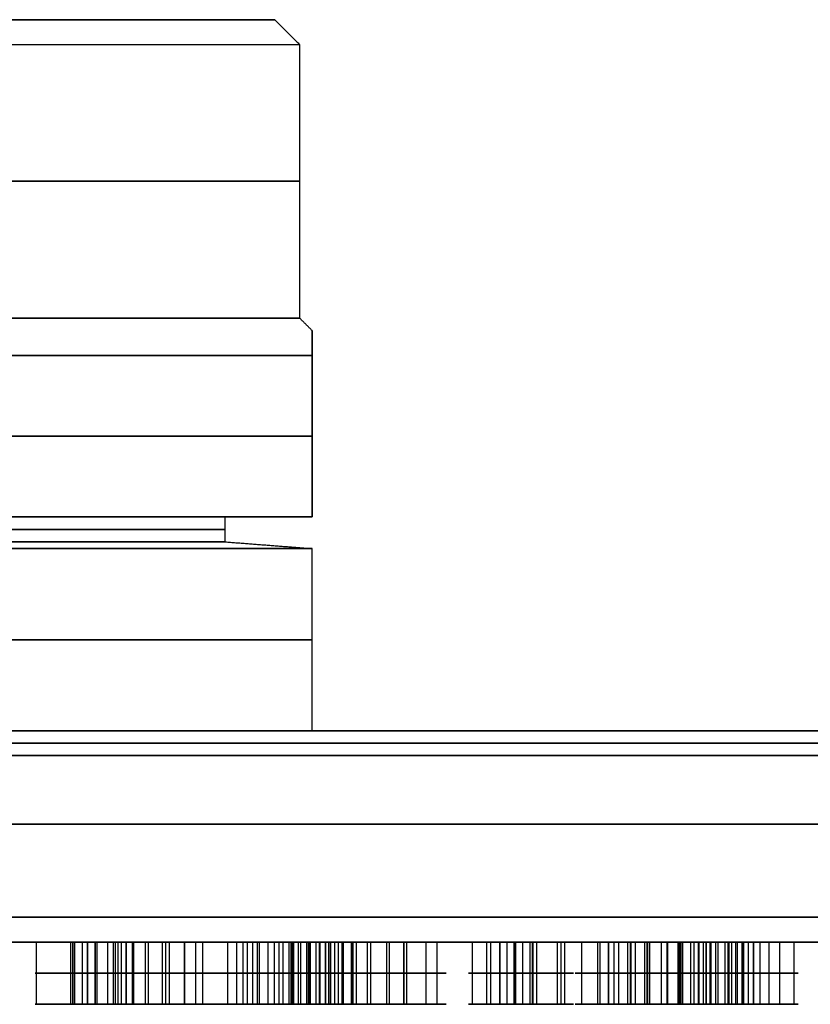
# Model space of a CAD drawing. Header units: centimetres. Extents: x -10 to 10, y -0.3 to 5.8.
# Tile 4 of 7: x 0.4 to 3.6, y -0.3 to 3.7. Entities that reach past the tile are written whole.
import ezdxf

# ---------------------------------------------------------------- set-up
doc = ezdxf.new("R2010")
doc.units = ezdxf.units.CM
doc.layers.add('Default', color=7, linetype='Continuous', true_color=0x000000)

msp = doc.modelspace()

# ---------------------------------------------------------------- linework, layer by layer
at = {"layer": 'Default'}
for p, q in [((1.6, 2.46), (1.6, 1.71)), ((1.6, 2.085, -0.5745), (1.6, 2.085, 0.5745)), ((1.6, 1.71), (1.25, 1.71)), ((3.6255, 0.85), (1.6, 0.85)), ((4.75, 0), (-4.75, 0)), ((0.4905, 0, -3.2695), (0.4905, -0.25, -3.2695)), ((0.6288, 0, -6.573), (0.6288, -0.25, -6.573)), ((0.7361, 0, -3.2279), (0.6361, 0, -3.2279)), ((0.6372, 0, -3.2383), (0.6372, -0.25, -3.2383)), ((0.6445, 0, -3.0323), (0.6445, -0.25, -3.0323)), ((0.6757, 0, -3.179), (0.6757, -0.25, -3.179)), ((0.6861, 0, -3.1779), (0.6861, 0, -3.2779)), ((0.6965, 0, -3.2768), (0.6965, -0.25, -3.2768)), ((0.7277, 0, -3.4235), (0.7277, -0.25, -3.4235)), ((0.735, 0, -3.2175), (0.735, -0.25, -3.2175)), ((0.8772, 0, -6.548), (0.7772, 0, -6.548)), ((0.7776, 0, -6.5542), (0.7776, -0.25, -6.5542)), ((0.808, 0, -1.4524), (0.808, -0.25, -1.4524)), ((0.8272, 0, -6.498), (0.8272, 0, -6.598)), ((0.8523, 0, -1.1731), (0.8523, -0.25, -1.1731)), ((0.8768, 0, -6.5417), (0.8768, -0.25, -6.5417)), ((0.8817, 0, -3.1863), (0.8817, -0.25, -3.1863)), ((1.0198, 0, -1.3349), (0.9198, 0, -1.3349)), ((0.9294, 0, -1.3643), (0.9294, -0.25, -1.3643)), ((0.9698, 0, -1.2849), (0.9698, 0, -1.3849)), ((1.0103, 0, -1.3055), (1.0103, -0.25, -1.3055)), ((1.0256, 0, -6.5229), (1.0256, -0.25, -6.5229)), ((1.0874, 0, -1.4967), (1.0874, -0.25, -1.4967)), ((1.1316, 0, -1.2173), (1.1316, -0.25, -1.2173)), ((1.1595, 0, 3.096), (1.1595, -0.25, 3.096)), ((1.3922, 0, 3.0147), (1.2922, 0, 3.0147)), ((1.2966, 0, 3.035), (1.2966, -0.25, 3.035)), ((1.3219, 0, 2.969), (1.3219, -0.25, 2.969)), ((1.3394, 0, -4.7695), (1.3394, -0.25, -4.7695)), ((1.3394, 0, 4.7695), (1.3394, -0.25, 4.7695)), ((1.3422, 0, 3.0647), (1.3422, 0, 2.9647)), ((1.379, 0, 0.4481), (1.379, -0.25, 0.4481)), ((1.3879, 0, 2.9944), (1.3879, -0.25, 2.9944)), ((1.4476, 0, 6.4424), (1.4476, -0.25, 6.4424)), ((1.5796, 0, -4.7077), (1.4796, 0, -4.7077)), ((1.5796, 0, 4.7077), (1.4796, 0, 4.7077)), ((1.4821, 0, -4.7232), (1.4821, -0.25, -4.7232)), ((1.4821, 0, 4.7232), (1.4821, -0.25, 4.7232)), ((1.5074, 0, 0.7001), (1.5074, -0.25, 0.7001)), ((1.5142, 0, -4.6602), (1.5142, -0.25, -4.6602)), ((1.5142, 0, 4.6602), (1.5142, -0.25, 4.6602)), ((1.6192, 0, 0.5099), (1.5192, 0, 0.5099)), ((1.5196, 0, -8.1113), (1.5196, -0.25, -8.1113)), ((1.5196, 0, 8.1113), (1.5196, -0.25, 8.1113)), ((1.5249, 0, 2.9334), (1.5249, -0.25, 2.9334)), ((1.5296, 0, -4.6577), (1.5296, 0, -4.7577)), ((1.5296, 0, 4.7577), (1.5296, 0, 4.6577)), ((1.5538, 0, 0.5574), (1.5538, -0.25, 0.5574)), ((1.5692, 0, 0.5599), (1.5692, 0, 0.4599)), ((1.5772, 0, -4.6923), (1.5772, -0.25, -4.6923)), ((1.5772, 0, 4.6923), (1.5772, -0.25, 4.6923)), ((1.5847, 0, 0.4623), (1.5847, -0.25, 0.4623)), ((1.6914, 0, 6.3926), (1.5914, 0, 6.3926)), ((1.5914, 0, -4.8979), (1.5914, -0.25, -4.8979)), ((1.5914, 0, 4.8979), (1.5914, -0.25, 4.8979)), ((1.5929, 0, 6.4051), (1.5929, -0.25, 6.4051)), ((1.6289, 0, 6.3442), (1.6289, -0.25, 6.3442)), ((1.631, 0, 0.3197), (1.631, -0.25, 0.3197)), ((1.6414, 0, 6.4426), (1.6414, 0, 6.3426)), ((1.6538, 0, 6.4411), (1.6538, -0.25, 6.4411)), ((1.7653, 0, -8.0697), (1.6653, 0, -8.0697)), ((1.7653, 0, 8.0697), (1.6653, 0, 8.0697)), ((1.6664, 0, -8.0801), (1.6664, -0.25, -8.0801)), ((1.6664, 0, 8.0801), (1.6664, -0.25, 8.0801)), ((1.6737, 0, -7.8741), (1.6737, -0.25, -7.8741)), ((1.6737, 0, 7.8741), (1.6737, -0.25, 7.8741)), ((1.6898, 0, 6.3802), (1.6898, -0.25, 6.3802)), ((1.7153, 0, -8.0197), (1.7153, 0, -8.1197)), ((1.7153, 0, 8.1197), (1.7153, 0, 8.0197)), ((1.7198, 0, -4.6459), (1.7198, -0.25, -4.6459)), ((1.7198, 0, 4.6459), (1.7198, -0.25, 4.6459)), ((1.7257, 0, -8.1186), (1.7257, -0.25, -8.1186)), ((1.7257, 0, 8.1186), (1.7257, -0.25, 8.1186)), ((1.7569, 0, -8.2653), (1.7569, -0.25, -8.2653)), ((1.7569, 0, 8.2653), (1.7569, -0.25, 8.2653)), ((1.7595, 0, 0.5717), (1.7595, -0.25, 0.5717)), ((1.7642, 0, -8.0593), (1.7642, -0.25, -8.0593)), ((1.7642, 0, 8.0593), (1.7642, -0.25, 8.0593)), ((1.7779, 0, -2.7873), (1.7779, -0.25, -2.7873)), ((1.8351, 0, 6.3429), (1.8351, -0.25, 6.3429)), ((1.9897, 0, -2.6698), (1.8897, 0, -2.6698)), ((1.8992, 0, -2.6991), (1.8992, -0.25, -2.6991)), ((1.9109, 0, -8.0281), (1.9109, -0.25, -8.0281)), ((1.9109, 0, 8.0281), (1.9109, -0.25, 8.0281)), ((1.9397, 0, -2.6198), (1.9397, 0, -2.7198)), ((1.9691, 0, -2.7102), (1.9691, -0.25, -2.7102)), ((1.9801, 0, -2.6404), (1.9801, -0.25, -2.6404)), ((2.1015, 0, -2.5522), (2.1015, -0.25, -2.5522)), ((2.2437, 0, -6.2101), (2.2437, -0.25, -6.2101)), ((2.3186, 0, 2.3568), (2.3186, -0.25, 2.3568)), ((2.356, 0, -5.9506), (2.356, -0.25, -5.9506)), ((2.4796, 0, -6.1365), (2.3796, 0, -6.1365)), ((2.3831, 0, -6.1549), (2.3831, -0.25, -6.1549)), ((2.5024, 0, 2.2081), (2.4024, 0, 2.2081)), ((2.4152, 0, 2.1747), (2.4152, -0.25, 2.1747)), ((2.4189, 0, 2.2453), (2.4189, -0.25, 2.2453)), ((2.4296, 0, -6.0865), (2.4296, 0, -6.1865)), ((2.4524, 0, 2.2581), (2.4524, 0, 2.1581)), ((2.4761, 0, -6.1181), (2.4761, -0.25, -6.1181)), ((2.4858, 0, 2.171), (2.4858, -0.25, 2.171)), ((2.5032, 0, -6.3225), (2.5032, -0.25, -6.3225)), ((2.5862, 0, 2.0595), (2.5862, -0.25, 2.0595)), ((2.6156, 0, -6.0629), (2.6156, -0.25, -6.0629)), ((2.7477, 0, -4.1222), (2.7477, -0.25, -4.1222)), ((2.7477, 0, 4.1222), (2.7477, -0.25, 4.1222)), ((2.7579, 0, -1.8232), (2.7579, -0.25, -1.8232)), ((2.792, 0, -3.8428), (2.792, -0.25, -3.8428)), ((2.9079, 0, -1.65), (2.8079, 0, -1.65)), ((2.8146, 0, -1.625), (2.8146, -0.25, -1.625)), ((2.8329, 0, -1.6933), (2.8329, -0.25, -1.6933)), ((2.8579, 0, -1.6), (2.8579, 0, -1.7)), ((2.9595, 0, -4.0046), (2.8595, 0, -4.0046)), ((2.9595, 0, 4.0046), (2.8595, 0, 4.0046)), ((2.8691, 0, -4.034), (2.8691, -0.25, -4.034)), ((2.8691, 0, 4.034), (2.8691, -0.25, 4.034)), ((2.8801, 0, -3.9642), (2.8801, -0.25, -3.9642)), ((2.8801, 0, 3.9642), (2.8801, -0.25, 3.9642)), ((2.8829, 0, -1.6067), (2.8829, -0.25, -1.6067)), ((2.9095, 0, -3.9546), (2.9095, 0, -4.0546)), ((2.9095, 0, 4.0546), (2.9095, 0, 3.9546)), ((2.95, 0, -3.9752), (2.95, -0.25, -3.9752)), ((2.95, 0, 3.9752), (2.95, -0.25, 3.9752)), ((2.9579, 0, -1.4768), (2.9579, -0.25, -1.4768)), ((3.0043, 0, 5.88), (3.0043, -0.25, 5.88)), ((3.0713, 0, -3.8871), (3.0713, -0.25, -3.8871)), ((3.0713, 0, 3.8871), (3.0713, -0.25, 3.8871)), ((3.0767, 0, 1.21), (3.0767, -0.25, 1.21)), ((3.0832, 0, 5.6084), (3.0832, -0.25, 5.6084)), ((3.1885, 0, 1.0198), (3.0885, 0, 1.0198)), ((3.0909, 0, 1.0043), (3.0909, -0.25, 1.0043)), ((3.123, 0, 1.0673), (3.123, -0.25, 1.0673)), ((3.2296, 0, 5.7836), (3.1296, 0, 5.7836)), ((3.1358, 0, 5.8077), (3.1358, -0.25, 5.8077)), ((3.1385, 0, 1.0698), (3.1385, 0, 0.9698)), ((3.1539, 0, 0.9722), (3.1539, -0.25, 0.9722)), ((3.1729, 0, -7.6181), (3.1729, -0.25, -7.6181)), ((3.1729, 0, 7.6181), (3.1729, -0.25, 7.6181)), ((3.1796, 0, 5.8336), (3.1796, 0, 5.7336)), ((3.186, 0, 1.0352), (3.186, -0.25, 1.0352)), ((3.2003, 0, 0.8295), (3.2003, -0.25, 0.8295)), ((3.2037, 0, 5.8274), (3.2037, -0.25, 5.8274)), ((3.2234, 0, 5.7595), (3.2234, -0.25, 5.7595)), ((3.3319, 0, -0.3449), (3.2319, 0, -0.3449)), ((3.261, 0, -0.5438), (3.261, -0.25, -0.5438)), ((3.2742, 0, -7.354), (3.2742, -0.25, -7.354)), ((3.2742, 0, 7.354), (3.2742, -0.25, 7.354)), ((3.2759, 0, 5.9589), (3.2759, -0.25, 5.9589)), ((3.2767, 0, -0.3947), (3.2767, -0.25, -0.3947)), ((3.2819, 0, -0.2949), (3.2819, 0, -0.3949)), ((3.2871, 0, -0.2952), (3.2871, -0.25, -0.2952)), ((3.3028, 0, -0.146), (3.3028, -0.25, -0.146)), ((3.4056, 0, -7.5368), (3.3056, 0, -7.5368)), ((3.4056, 0, 7.5368), (3.3056, 0, 7.5368)), ((3.3099, 0, -7.5571), (3.3099, -0.25, -7.5571)), ((3.3099, 0, 7.5571), (3.3099, -0.25, 7.5571)), ((3.3287, 0, 1.0816), (3.3287, -0.25, 1.0816)), ((3.3352, 0, -7.4911), (3.3352, -0.25, -7.4911)), ((3.3352, 0, 7.4911), (3.3352, -0.25, 7.4911)), ((3.3548, 0, 5.6873), (3.3548, -0.25, 5.6873)), ((3.3556, 0, -7.4868), (3.3556, 0, -7.5868)), ((3.3556, 0, 7.5868), (3.3556, 0, 7.4868)), ((3.3759, 0, -7.5824), (3.3759, -0.25, -7.5824)), ((3.3759, 0, 7.5824), (3.3759, -0.25, 7.5824)), ((3.4013, 0, -7.5164), (3.4013, -0.25, -7.5164)), ((3.4013, 0, 7.5164), (3.4013, -0.25, 7.5164)), ((3.4369, 0, -7.7195), (3.4369, -0.25, -7.7195)), ((3.4369, 0, 7.7195), (3.4369, -0.25, 7.7195)), ((3.5383, 0, -7.4554), (3.5383, -0.25, -7.4554)), ((3.5383, 0, 7.4554), (3.5383, -0.25, 7.4554)), ((0.6372, -0.25, -3.2383), (0.4905, -0.25, -3.2695)), ((0.7776, -0.25, -6.5542), (0.6288, -0.25, -6.573)), ((0.6757, -0.25, -3.179), (0.6445, -0.25, -3.0323)), ((0.7277, -0.25, -3.4235), (0.6965, -0.25, -3.2768)), ((0.8817, -0.25, -3.1863), (0.735, -0.25, -3.2175)), ((0.8209, -0.25, -6.4984), (0.8021, -0.25, -6.3495)), ((0.9294, -0.25, -1.3643), (0.808, -0.25, -1.4524)), ((0.8523, -0.25, -6.7464), (0.8335, -0.25, -6.5976)), ((0.9405, -0.25, -1.2944), (0.8523, -0.25, -1.1731)), ((1.0256, -0.25, -6.5229), (0.8768, -0.25, -6.5417)), ((1.0874, -0.25, -1.4967), (0.9992, -0.25, -1.3753)), ((1.1316, -0.25, -1.2173), (1.0103, -0.25, -1.3055)), ((1.1595, -0.25, 3.096), (1.2966, -0.25, 3.035)), ((1.3219, -0.25, 2.969), (1.2609, -0.25, 2.832)), ((1.4821, -0.25, -4.7232), (1.3394, -0.25, -4.7695)), ((1.3394, -0.25, 4.7695), (1.4821, -0.25, 4.7232)), ((1.4236, -0.25, 3.1974), (1.3626, -0.25, 3.0604)), ((1.5217, -0.25, 0.4944), (1.379, -0.25, 0.4481)), ((1.3879, -0.25, 2.9944), (1.5249, -0.25, 2.9334)), ((1.4476, -0.25, 6.4424), (1.5929, -0.25, 6.4051)), ((1.5142, -0.25, -4.6602), (1.4678, -0.25, -4.5175)), ((1.5142, -0.25, 4.6602), (1.4678, -0.25, 4.5175)), ((1.5074, -0.25, 0.7001), (1.5538, -0.25, 0.5574)), ((1.6664, -0.25, -8.0801), (1.5196, -0.25, -8.1113)), ((1.5196, -0.25, 8.1113), (1.6664, -0.25, 8.0801)), ((1.5914, -0.25, -4.8979), (1.5451, -0.25, -4.7553)), ((1.5914, -0.25, 4.8979), (1.5451, -0.25, 4.7553)), ((1.7198, -0.25, -4.6459), (1.5772, -0.25, -4.6923)), ((1.5772, -0.25, 4.6923), (1.7198, -0.25, 4.6459)), ((1.5847, -0.25, 0.4623), (1.631, -0.25, 0.3197)), ((1.6289, -0.25, 6.3442), (1.5916, -0.25, 6.1989)), ((1.7595, -0.25, 0.5717), (1.6168, -0.25, 0.5253)), ((1.6911, -0.25, 6.5864), (1.6538, -0.25, 6.4411)), ((1.7049, -0.25, -8.0208), (1.6737, -0.25, -7.8741)), ((1.7049, -0.25, 8.0208), (1.6737, -0.25, 7.8741)), ((1.6898, -0.25, 6.3802), (1.8351, -0.25, 6.3429)), ((1.7569, -0.25, -8.2653), (1.7257, -0.25, -8.1186)), ((1.7569, -0.25, 8.2653), (1.7257, -0.25, 8.1186)), ((1.9109, -0.25, -8.0281), (1.7642, -0.25, -8.0593)), ((1.7642, -0.25, 8.0593), (1.9109, -0.25, 8.0281)), ((1.8992, -0.25, -2.6991), (1.7779, -0.25, -2.7873)), ((1.9103, -0.25, -2.6293), (1.8221, -0.25, -2.508)), ((2.0572, -0.25, -2.8316), (1.9691, -0.25, -2.7102)), ((2.1015, -0.25, -2.5522), (1.9801, -0.25, -2.6404)), ((2.3831, -0.25, -6.1549), (2.2437, -0.25, -6.2101)), ((2.4152, -0.25, 2.1747), (2.3037, -0.25, 2.0743)), ((2.3186, -0.25, 2.3568), (2.4189, -0.25, 2.2453)), ((2.4112, -0.25, -6.09), (2.356, -0.25, -5.9506)), ((2.5032, -0.25, -6.3225), (2.448, -0.25, -6.183)), ((2.6156, -0.25, -6.0629), (2.4761, -0.25, -6.1181)), ((2.4858, -0.25, 2.171), (2.5862, -0.25, 2.0595)), ((2.601, -0.25, 2.342), (2.4895, -0.25, 2.2416)), ((2.8146, -0.25, -1.625), (2.6847, -0.25, -1.55)), ((2.8691, -0.25, -4.034), (2.7477, -0.25, -4.1222)), ((2.7477, -0.25, 4.1222), (2.8691, -0.25, 4.034)), ((2.8329, -0.25, -1.6933), (2.7579, -0.25, -1.8232)), ((2.8801, -0.25, -3.9642), (2.792, -0.25, -3.8428)), ((2.8801, -0.25, 3.9642), (2.792, -0.25, 3.8428)), ((2.9579, -0.25, -1.4768), (2.8829, -0.25, -1.6067)), ((3.0311, -0.25, -1.75), (2.9012, -0.25, -1.675)), ((3.0271, -0.25, -4.1664), (2.9389, -0.25, -4.0451)), ((3.0271, -0.25, 4.1664), (2.9389, -0.25, 4.0451)), ((3.0909, -0.25, 1.0043), (2.9483, -0.25, 0.958)), ((3.0713, -0.25, -3.8871), (2.95, -0.25, -3.9752)), ((2.95, -0.25, 3.9752), (3.0713, -0.25, 3.8871)), ((3.0043, -0.25, 5.88), (3.1358, -0.25, 5.8077)), ((3.0767, -0.25, 1.21), (3.123, -0.25, 1.0673)), ((3.2322, -0.25, -0.3397), (3.083, -0.25, -0.324)), ((3.1555, -0.25, 5.7398), (3.0832, -0.25, 5.6084)), ((3.1539, -0.25, 0.9722), (3.2003, -0.25, 0.8295)), ((3.3099, -0.25, -7.5571), (3.1729, -0.25, -7.6181)), ((3.1729, -0.25, 7.6181), (3.3099, -0.25, 7.5571)), ((3.3287, -0.25, 1.0816), (3.186, -0.25, 1.0352)), ((3.2759, -0.25, 5.9589), (3.2037, -0.25, 5.8274)), ((3.2234, -0.25, 5.7595), (3.3548, -0.25, 5.6873)), ((3.2767, -0.25, -0.3947), (3.261, -0.25, -0.5438)), ((3.3352, -0.25, -7.4911), (3.2742, -0.25, -7.354)), ((3.3352, -0.25, 7.4911), (3.2742, -0.25, 7.354)), ((3.3028, -0.25, -0.146), (3.2871, -0.25, -0.2952)), ((3.4808, -0.25, -0.3658), (3.3316, -0.25, -0.3502)), ((3.4369, -0.25, -7.7195), (3.3759, -0.25, -7.5824)), ((3.4369, -0.25, 7.7195), (3.3759, -0.25, 7.5824)), ((3.5383, -0.25, -7.4554), (3.4013, -0.25, -7.5164)), ((3.4013, -0.25, 7.5164), (3.5383, -0.25, 7.4554))]:
    msp.add_line(p, q, dxfattribs=at)
at = {"layer": 'Default', "extrusion": (0, -1, 0)}
for centre, radius, start, end in [((0, 0, -3.71), 1.45, 180, 0), ((0, 0, -3.71), 1.45, 0, 180), ((0, 0, -3.61), 1.55, 180, 0), ((0, 0, -3.06), 1.55, 180, 0), ((0, 0, -3.06), 1.55, 0, 180), ((0, 0, -2.51), 1.55, 0, 180), ((0, 0, -2.51), 1.55, 180, 0), ((0, 0, -2.36), 1.7, 199.7499, 340.2501), ((0, 0, -2.36), 1.7, 19.7499, 160.2501), ((0, 0, -2.035), 1.7, 199.7499, 340.2501), ((0, 0, -2.035), 1.7, 19.7499, 160.2501), ((0, 0, -1.71), 1.7, 199.7499, 340.2501), ((0, 0, -1.71), 1.7, 19.7499, 160.2501), ((0, 0, -1.71), 1.25, 0, 180), ((0, 0, -1.71), 1.25, 180, 0), ((0, 0, -1.66), 1.25, 0, 180), ((0, 0, -1.66), 1.25, 180, 0), ((0, 0, -1.61), 1.25, 180, 0), ((0, 0, -1.61), 1.25, 0, 180), ((0, 0, -1.583), 1.6, 0, 180), ((0, 0, -1.583), 1.6, 180, 0), ((0, 0, -1.2165), 1.6, 0, 180), ((0, 0, -1.2165), 1.6, 180, 0), ((0, 0, -0.85), 10, 0, 180), ((0, 0, -0.85), 10, 180, 0), ((0, 0, -0.85), 9.8, 0, 180), ((0, 0, -0.85), 9.8, 180, 0), ((0, 0, -0.8), 9.9, 0, 180), ((0, 0, -0.8), 9.9, 180, 0), ((0, 0, -0.8), 9.8, 0, 180), ((0, 0, -0.8), 9.8, 180, 0), ((0, 0, -0.475), 10, 0, 180), ((0, 0, -0.475), 10, 180, 0), ((0, 0, -0.1), 10, 180, 0), ((0, 0, -0.1), 10, 0, 180), ((0, 0), 9.9, 180, 0), ((0, 0), 9.9, 0, 180), ((0.6861, -3.2279), 0.05, 102, 282), ((0.6861, -3.2279), 0.05, 282, 102), ((0.8272, -6.548), 0.05, 97.2, 277.2), ((0.8272, -6.548), 0.05, 277.2, 97.2), ((0.9698, -1.3349), 0.05, 126, 306), ((0.9698, -1.3349), 0.05, 306, 126), ((1.3422, 3.0147), 0.05, 66, 246), ((1.3422, 3.0147), 0.05, 246, 66), ((1.5296, -4.7077), 0.05, 108, 288), ((1.5296, 4.7077), 0.05, 72, 252), ((1.5296, -4.7077), 0.05, 288, 108), ((1.5296, 4.7077), 0.05, 252, 72), ((1.5692, 0.5099), 0.05, 18, 198), ((1.5692, 0.5099), 0.05, 198, 18), ((1.6414, 6.3926), 0.05, 75.6, 255.6), ((1.6414, 6.3926), 0.05, 255.6, 75.6), ((1.7153, -8.0697), 0.05, 102, 282), ((1.7153, 8.0697), 0.05, 78, 258), ((1.7153, -8.0697), 0.05, 282, 102), ((1.7153, 8.0697), 0.05, 258, 78), ((1.9397, -2.6698), 0.05, 126, 306), ((1.9397, -2.6698), 0.05, 306, 126), ((2.4296, -6.1365), 0.05, 111.6, 291.6), ((2.4524, 2.2081), 0.05, 42, 222), ((2.4296, -6.1365), 0.05, 291.6, 111.6), ((2.4524, 2.2081), 0.05, 222, 42), ((2.8579, -1.65), 0.05, 150, 330), ((2.8579, -1.65), 0.05, 330, 150), ((2.9095, -4.0046), 0.05, 126, 306), ((2.9095, 4.0046), 0.05, 54, 234), ((2.9095, -4.0046), 0.05, 306, 126), ((2.9095, 4.0046), 0.05, 234, 54), ((3.1385, 1.0198), 0.05, 18, 198), ((3.1385, 1.0198), 0.05, 198, 18), ((3.1796, 5.7836), 0.05, 61.2, 241.2), ((3.1796, 5.7836), 0.05, 241.2, 61.2), ((3.2819, -0.3449), 0.05, 174, 354), ((3.2819, -0.3449), 0.05, 354, 174), ((3.3556, -7.5368), 0.05, 114, 294), ((3.3556, 7.5368), 0.05, 66, 246), ((3.3556, -7.5368), 0.05, 294, 114), ((3.3556, 7.5368), 0.05, 246, 66), ((0.6861, -3.2279, 0.125), 0.2, 102, 282), ((0.8272, -6.548, 0.125), 0.2, 97.2, 277.2), ((0.6861, -3.2279, 0.125), 0.05, 102, 282), ((0.6861, -3.2279, 0.125), 0.2, 282, 102), ((0.6861, -3.2279, 0.125), 0.05, 282, 102), ((0.9698, -1.3349, 0.125), 0.2, 126, 306), ((0.8272, -6.548, 0.125), 0.05, 97.2, 277.2), ((0.8272, -6.548, 0.125), 0.2, 277.2, 97.2), ((0.8272, -6.548, 0.125), 0.05, 277.2, 97.2), ((0.9698, -1.3349, 0.125), 0.2, 306, 126), ((0.9698, -1.3349, 0.125), 0.05, 126, 306), ((0.9698, -1.3349, 0.125), 0.05, 306, 126), ((1.3422, 3.0147, 0.125), 0.2, 66, 246), ((1.3422, 3.0147, 0.125), 0.2, 246, 66), ((1.3422, 3.0147, 0.125), 0.05, 66, 246), ((1.5296, -4.7077, 0.125), 0.2, 108, 288), ((1.5296, 4.7077, 0.125), 0.2, 72, 252), ((1.3422, 3.0147, 0.125), 0.05, 246, 66), ((1.5692, 0.5099, 0.125), 0.2, 18, 198), ((1.5692, 0.5099, 0.125), 0.2, 198, 18), ((1.6414, 6.3926, 0.125), 0.2, 75.6, 255.6), ((1.5296, -4.7077, 0.125), 0.2, 288, 108), ((1.5296, 4.7077, 0.125), 0.2, 252, 72), ((1.5296, -4.7077, 0.125), 0.05, 108, 288), ((1.5296, 4.7077, 0.125), 0.05, 72, 252), ((1.7153, -8.0697, 0.125), 0.2, 102, 282), ((1.7153, 8.0697, 0.125), 0.2, 78, 258), ((1.5692, 0.5099, 0.125), 0.05, 18, 198), ((1.5296, -4.7077, 0.125), 0.05, 288, 108), ((1.5296, 4.7077, 0.125), 0.05, 252, 72), ((1.5692, 0.5099, 0.125), 0.05, 198, 18), ((1.6414, 6.3926, 0.125), 0.05, 75.6, 255.6), ((1.6414, 6.3926, 0.125), 0.2, 255.6, 75.6), ((1.6414, 6.3926, 0.125), 0.05, 255.6, 75.6), ((1.7153, -8.0697, 0.125), 0.05, 102, 282), ((1.7153, 8.0697, 0.125), 0.05, 78, 258), ((1.7153, -8.0697, 0.125), 0.2, 282, 102), ((1.7153, 8.0697, 0.125), 0.2, 258, 78), ((1.7153, -8.0697, 0.125), 0.05, 282, 102), ((1.7153, 8.0697, 0.125), 0.05, 258, 78), ((1.9397, -2.6698, 0.125), 0.2, 126, 306), ((1.9397, -2.6698, 0.125), 0.2, 306, 126), ((1.9397, -2.6698, 0.125), 0.05, 126, 306), ((1.9397, -2.6698, 0.125), 0.05, 306, 126), ((2.4296, -6.1365, 0.125), 0.2, 111.6, 291.6), ((2.4524, 2.2081, 0.125), 0.2, 42, 222), ((2.4524, 2.2081, 0.125), 0.2, 222, 42), ((2.4296, -6.1365, 0.125), 0.2, 291.6, 111.6), ((2.4296, -6.1365, 0.125), 0.05, 111.6, 291.6), ((2.4524, 2.2081, 0.125), 0.05, 42, 222), ((2.4296, -6.1365, 0.125), 0.05, 291.6, 111.6), ((2.4524, 2.2081, 0.125), 0.05, 222, 42), ((2.8579, -1.65, 0.125), 0.2, 150, 330), ((2.9095, -4.0046, 0.125), 0.2, 126, 306), ((2.9095, 4.0046, 0.125), 0.2, 54, 234), ((2.8579, -1.65, 0.125), 0.2, 330, 150), ((2.9095, -4.0046, 0.125), 0.2, 306, 126), ((2.9095, 4.0046, 0.125), 0.2, 234, 54), ((2.8579, -1.65, 0.125), 0.05, 150, 330), ((2.8579, -1.65, 0.125), 0.05, 330, 150), ((2.9095, -4.0046, 0.125), 0.05, 126, 306), ((2.9095, 4.0046, 0.125), 0.05, 54, 234), ((2.9095, -4.0046, 0.125), 0.05, 306, 126), ((2.9095, 4.0046, 0.125), 0.05, 234, 54), ((3.1385, 1.0198, 0.125), 0.2, 18, 198), ((3.1385, 1.0198, 0.125), 0.2, 198, 18), ((3.1796, 5.7836, 0.125), 0.2, 61.2, 241.2), ((3.2819, -0.3449, 0.125), 0.2, 174, 354), ((3.1385, 1.0198, 0.125), 0.05, 18, 198), ((3.2819, -0.3449, 0.125), 0.2, 354, 174), ((3.1796, 5.7836, 0.125), 0.2, 241.2, 61.2), ((3.1385, 1.0198, 0.125), 0.05, 198, 18), ((3.1796, 5.7836, 0.125), 0.05, 61.2, 241.2), ((3.3556, -7.5368, 0.125), 0.2, 114, 294), ((3.3556, 7.5368, 0.125), 0.2, 66, 246), ((3.1796, 5.7836, 0.125), 0.05, 241.2, 61.2), ((3.2819, -0.3449, 0.125), 0.05, 174, 354), ((3.2819, -0.3449, 0.125), 0.05, 354, 174), ((3.3556, -7.5368, 0.125), 0.2, 294, 114), ((3.3556, 7.5368, 0.125), 0.2, 246, 66), ((3.3556, -7.5368, 0.125), 0.05, 114, 294), ((3.3556, 7.5368, 0.125), 0.05, 66, 246), ((3.3556, -7.5368, 0.125), 0.05, 294, 114), ((3.3556, 7.5368, 0.125), 0.05, 246, 66), ((0.6861, -3.2279, 0.25), 0.2, 102, 282), ((0.6861, -3.2279, 0.25), 0.2, 282, 102), ((0.9698, -1.3349, 0.25), 0.2, 126, 306), ((0.9698, -1.3349, 0.25), 0.2, 306, 126), ((1.3422, 3.0147, 0.25), 0.2, 66, 246), ((1.3422, 3.0147, 0.25), 0.2, 246, 66), ((1.5296, 4.7077, 0.25), 0.2, 72, 252), ((1.5296, -4.7077, 0.25), 0.2, 108, 288), ((1.5692, 0.5099, 0.25), 0.2, 18, 198), ((1.5692, 0.5099, 0.25), 0.2, 198, 18), ((1.5296, -4.7077, 0.25), 0.2, 288, 108), ((1.5296, 4.7077, 0.25), 0.2, 252, 72), ((1.7153, 8.0697, 0.25), 0.2, 78, 258), ((1.7153, -8.0697, 0.25), 0.2, 282, 102), ((1.9397, -2.6698, 0.25), 0.2, 126, 306), ((1.9397, -2.6698, 0.25), 0.2, 306, 126), ((2.4524, 2.2081, 0.25), 0.2, 42, 222), ((2.4524, 2.2081, 0.25), 0.2, 222, 42), ((2.8579, -1.65, 0.25), 0.2, 150, 330), ((2.9095, -4.0046, 0.25), 0.2, 126, 306), ((2.9095, 4.0046, 0.25), 0.2, 54, 234), ((2.8579, -1.65, 0.25), 0.2, 330, 150), ((2.9095, -4.0046, 0.25), 0.2, 306, 126), ((2.9095, 4.0046, 0.25), 0.2, 234, 54), ((3.1385, 1.0198, 0.25), 0.2, 18, 198), ((3.1385, 1.0198, 0.25), 0.2, 198, 18), ((3.1796, 5.7836, 0.25), 0.2, 61.2, 241.2), ((3.2819, -0.3449, 0.25), 0.2, 174, 354), ((3.2819, -0.3449, 0.25), 0.2, 354, 174)]:
    msp.add_arc(centre, radius, start, end, dxfattribs=at)
at = {"layer": 'Default', "extrusion": (0, 1, 0)}
for centre, radius, start, end in [((0, 0, 3.61), 1.55, 0, 180), ((0, 0, 0.85), 9.9, 0, 180), ((0, 0, 0.85), 9.9, 180, 0), ((0, 0, 0.85), 1.6, 0, 180), ((0, 0, 0.85), 1.6, 180, 0), ((0, 0, 0.75), 9.9, 0, 180), ((0, 0, 0.75), 9.9, 180, 0), ((0, 0, 0.75), 9.8, 0, 180), ((0, 0, 0.75), 9.8, 180, 0), ((-0.6861, -3.2279), 0.2, 258, 78), ((-0.8272, -6.548), 0.2, 262.8, 82.8), ((-0.6861, -3.2279), 0.2, 78, 258), ((-0.9698, -1.3349), 0.2, 234, 54), ((-0.8272, -6.548), 0.2, 82.8, 262.8), ((-0.9698, -1.3349), 0.2, 54, 234), ((-1.3422, 3.0147), 0.2, 294, 114), ((-1.3422, 3.0147), 0.2, 114, 294), ((-1.5296, 4.7077), 0.2, 288, 108), ((-1.5296, -4.7077), 0.2, 252, 72), ((-1.5692, 0.5099), 0.2, 342, 162), ((-1.5692, 0.5099), 0.2, 162, 342), ((-1.6414, 6.3926), 0.2, 284.4, 104.4), ((-1.5296, -4.7077), 0.2, 72, 252), ((-1.5296, 4.7077), 0.2, 108, 288), ((-1.7153, -8.0697), 0.2, 258, 78), ((-1.7153, 8.0697), 0.2, 282, 102), ((-1.6414, 6.3926), 0.2, 104.4, 284.4), ((-1.7153, -8.0697), 0.2, 78, 258), ((-1.7153, 8.0697), 0.2, 102, 282), ((-1.9397, -2.6698), 0.2, 234, 54), ((-1.9397, -2.6698), 0.2, 54, 234), ((-2.4296, -6.1365), 0.2, 248.4, 68.4), ((-2.4524, 2.2081), 0.2, 318, 138), ((-2.4524, 2.2081), 0.2, 138, 318), ((-2.4296, -6.1365), 0.2, 68.4, 248.4), ((-2.8579, -1.65), 0.2, 210, 30), ((-2.9095, -4.0046), 0.2, 234, 54), ((-2.9095, 4.0046), 0.2, 306, 126), ((-2.8579, -1.65), 0.2, 30, 210), ((-2.9095, -4.0046), 0.2, 54, 234), ((-2.9095, 4.0046), 0.2, 126, 306), ((-3.1385, 1.0198), 0.2, 342, 162), ((-3.1385, 1.0198), 0.2, 162, 342), ((-3.1796, 5.7836), 0.2, 298.8, 118.8), ((-3.2819, -0.3449), 0.2, 186, 6), ((-3.2819, -0.3449), 0.2, 6, 186), ((-3.1796, 5.7836), 0.2, 118.8, 298.8), ((-3.3556, -7.5368), 0.2, 246, 66), ((-3.3556, 7.5368), 0.2, 294, 114), ((-3.3556, -7.5368), 0.2, 66, 246), ((-3.3556, 7.5368), 0.2, 114, 294), ((-0.8272, -6.548, -0.25), 0.2, 262.8, 82.8), ((-0.6861, -3.2279, -0.25), 0.05, 258, 78), ((-0.6861, -3.2279, -0.25), 0.05, 78, 258), ((-0.8272, -6.548, -0.25), 0.05, 262.8, 82.8), ((-0.8272, -6.548, -0.25), 0.2, 82.8, 262.8), ((-0.8272, -6.548, -0.25), 0.05, 82.8, 262.8), ((-0.9698, -1.3349, -0.25), 0.05, 234, 54), ((-0.9698, -1.3349, -0.25), 0.05, 54, 234), ((-1.3422, 3.0147, -0.25), 0.05, 294, 114), ((-1.3422, 3.0147, -0.25), 0.05, 114, 294), ((-1.6414, 6.3926, -0.25), 0.2, 284.4, 104.4), ((-1.5296, 4.7077, -0.25), 0.05, 288, 108), ((-1.5296, -4.7077, -0.25), 0.05, 252, 72), ((-1.7153, -8.0697, -0.25), 0.2, 258, 78), ((-1.5296, -4.7077, -0.25), 0.05, 72, 252), ((-1.5296, 4.7077, -0.25), 0.05, 108, 288), ((-1.5692, 0.5099, -0.25), 0.05, 342, 162), ((-1.5692, 0.5099, -0.25), 0.05, 162, 342), ((-1.6414, 6.3926, -0.25), 0.05, 284.4, 104.4), ((-1.6414, 6.3926, -0.25), 0.2, 104.4, 284.4), ((-1.6414, 6.3926, -0.25), 0.05, 104.4, 284.4), ((-1.7153, -8.0697, -0.25), 0.05, 258, 78), ((-1.7153, 8.0697, -0.25), 0.05, 282, 102), ((-1.7153, 8.0697, -0.25), 0.2, 102, 282), ((-1.7153, -8.0697, -0.25), 0.05, 78, 258), ((-1.7153, 8.0697, -0.25), 0.05, 102, 282), ((-1.9397, -2.6698, -0.25), 0.05, 234, 54), ((-1.9397, -2.6698, -0.25), 0.05, 54, 234), ((-2.4296, -6.1365, -0.25), 0.2, 248.4, 68.4), ((-2.4296, -6.1365, -0.25), 0.2, 68.4, 248.4), ((-2.4296, -6.1365, -0.25), 0.05, 248.4, 68.4), ((-2.4524, 2.2081, -0.25), 0.05, 318, 138), ((-2.4296, -6.1365, -0.25), 0.05, 68.4, 248.4), ((-2.4524, 2.2081, -0.25), 0.05, 138, 318), ((-2.8579, -1.65, -0.25), 0.05, 210, 30), ((-2.8579, -1.65, -0.25), 0.05, 30, 210), ((-2.9095, -4.0046, -0.25), 0.05, 234, 54), ((-2.9095, 4.0046, -0.25), 0.05, 306, 126), ((-2.9095, -4.0046, -0.25), 0.05, 54, 234), ((-2.9095, 4.0046, -0.25), 0.05, 126, 306), ((-3.1385, 1.0198, -0.25), 0.05, 342, 162), ((-3.1796, 5.7836, -0.25), 0.2, 118.8, 298.8), ((-3.1385, 1.0198, -0.25), 0.05, 162, 342), ((-3.1796, 5.7836, -0.25), 0.05, 298.8, 118.8), ((-3.3556, -7.5368, -0.25), 0.2, 246, 66), ((-3.3556, 7.5368, -0.25), 0.2, 294, 114), ((-3.1796, 5.7836, -0.25), 0.05, 118.8, 298.8), ((-3.2819, -0.3449, -0.25), 0.05, 186, 6), ((-3.2819, -0.3449, -0.25), 0.05, 6, 186), ((-3.3556, -7.5368, -0.25), 0.2, 66, 246), ((-3.3556, 7.5368, -0.25), 0.2, 114, 294), ((-3.3556, -7.5368, -0.25), 0.05, 246, 66), ((-3.3556, 7.5368, -0.25), 0.05, 294, 114), ((-3.3556, -7.5368, -0.25), 0.05, 66, 246), ((-3.3556, 7.5368, -0.25), 0.05, 114, 294)]:
    msp.add_arc(centre, radius, start, end, dxfattribs=at)
at = {"layer": 'Default'}
for points, degree in [([(1.45, 3.71), (1.5, 3.66), (1.55, 3.61)], 2), ([(1.55, 3.61), (1.55, 3.06), (1.55, 2.51)], 2), ([(1.6, 2.46), (1.575, 2.485), (1.55, 2.51)], 2), ([(1.6, 2.36, 0.5745), (1.6, 2.3823, 0.5085), (1.6, 2.4195, 0.3782), (1.6, 2.4526, 0.1885), (1.6, 2.46, 0.0626), (1.6, 2.46)], 3), ([(1.6, 2.46), (1.6, 2.46, -0.0624), (1.6, 2.4526, -0.1881), (1.6, 2.4196, -0.3777), (1.6, 2.3823, -0.5083), (1.6, 2.36, -0.5745)], 3), ([(1.6, 2.36, -0.5745), (1.6, 2.035, -0.5745), (1.6, 1.71, -0.5745)], 2), ([(1.6, 1.71, 0.5745), (1.6, 2.035, 0.5745), (1.6, 2.36, 0.5745)], 2), ([(1.25, 1.61), (1.25, 1.66), (1.25, 1.71)], 2), ([(1.6, 1.71, -0.5745), (1.6, 1.71), (1.6, 1.71, 0.5745)], 2), ([(1.25, 1.61), (1.425, 1.5965), (1.6, 1.583)], 2), ([(1.6, 0.85), (1.6, 1.2165), (1.6, 1.583)], 2), ([(0.6445, -0.25, -3.0323), (0.6445, -0.125, -3.0323), (0.6445, 0, -3.0323)], 2), ([(0.6757, 0, -3.179), (0.6757, -0.125, -3.179), (0.6757, -0.25, -3.179)], 2), ([(0.6965, -0.25, -3.2768), (0.6965, -0.125, -3.2768), (0.6965, 0, -3.2768)], 2), ([(0.7277, -0.25, -3.4235), (0.7277, -0.125, -3.4235), (0.7277, 0, -3.4235)], 2), ([(0.8021, -0.25, -6.3495), (0.8021, -0.125, -6.3495), (0.8021, 0, -6.3495)], 2), ([(0.8209, -0.25, -6.4984), (0.8209, -0.125, -6.4984), (0.8209, 0, -6.4984)], 2), ([(0.8335, -0.25, -6.5976), (0.8335, -0.125, -6.5976), (0.8335, 0, -6.5976)], 2), ([(0.8523, 0, -6.7464), (0.8523, -0.125, -6.7464), (0.8523, -0.25, -6.7464)], 2), ([(0.8523, -0.25, -1.1731), (0.8523, -0.125, -1.1731), (0.8523, 0, -1.1731)], 2), ([(0.9405, 0, -1.2944), (0.9405, -0.125, -1.2944), (0.9405, -0.25, -1.2944)], 2), ([(0.9992, -0.25, -1.3753), (0.9992, -0.125, -1.3753), (0.9992, 0, -1.3753)], 2), ([(1.0874, -0.25, -1.4967), (1.0874, -0.125, -1.4967), (1.0874, 0, -1.4967)], 2), ([(1.2609, -0.25, 2.832), (1.2609, -0.125, 2.832), (1.2609, 0, 2.832)], 2), ([(1.3219, 0, 2.969), (1.3219, -0.125, 2.969), (1.3219, -0.25, 2.969)], 2), ([(1.3626, -0.25, 3.0604), (1.3626, -0.125, 3.0604), (1.3626, 0, 3.0604)], 2), ([(1.379, 0, 0.4481), (1.379, -0.125, 0.4481), (1.379, -0.25, 0.4481)], 2), ([(1.4236, -0.25, 3.1974), (1.4236, -0.125, 3.1974), (1.4236, 0, 3.1974)], 2), ([(1.4678, -0.25, -4.5175), (1.4678, -0.125, -4.5175), (1.4678, 0, -4.5175)], 2), ([(1.4678, -0.25, 4.5175), (1.4678, -0.125, 4.5175), (1.4678, 0, 4.5175)], 2), ([(1.5142, 0, -4.6602), (1.5142, -0.125, -4.6602), (1.5142, -0.25, -4.6602)], 2), ([(1.5142, 0, 4.6602), (1.5142, -0.125, 4.6602), (1.5142, -0.25, 4.6602)], 2), ([(1.5217, 0, 0.4944), (1.5217, -0.125, 0.4944), (1.5217, -0.25, 0.4944)], 2), ([(1.5451, -0.25, -4.7553), (1.5451, -0.125, -4.7553), (1.5451, 0, -4.7553)], 2), ([(1.5451, -0.25, 4.7553), (1.5451, -0.125, 4.7553), (1.5451, 0, 4.7553)], 2), ([(1.5914, 0, -4.8979), (1.5914, -0.125, -4.8979), (1.5914, -0.25, -4.8979)], 2), ([(1.5914, 0, 4.8979), (1.5914, -0.125, 4.8979), (1.5914, -0.25, 4.8979)], 2), ([(1.5916, -0.25, 6.1989), (1.5916, -0.125, 6.1989), (1.5916, 0, 6.1989)], 2), ([(1.6168, -0.25, 0.5253), (1.6168, -0.125, 0.5253), (1.6168, 0, 0.5253)], 2), ([(1.6289, 0, 6.3442), (1.6289, -0.125, 6.3442), (1.6289, -0.25, 6.3442)], 2), ([(1.6538, -0.25, 6.4411), (1.6538, -0.125, 6.4411), (1.6538, 0, 6.4411)], 2), ([(1.6737, -0.25, -7.8741), (1.6737, -0.125, -7.8741), (1.6737, 0, -7.8741)], 2), ([(1.6737, -0.25, 7.8741), (1.6737, -0.125, 7.8741), (1.6737, 0, 7.8741)], 2), ([(1.6911, 0, 6.5864), (1.6911, -0.125, 6.5864), (1.6911, -0.25, 6.5864)], 2), ([(1.7049, 0, -8.0208), (1.7049, -0.125, -8.0208), (1.7049, -0.25, -8.0208)], 2), ([(1.7049, 0, 8.0208), (1.7049, -0.125, 8.0208), (1.7049, -0.25, 8.0208)], 2), ([(1.7257, -0.25, -8.1186), (1.7257, -0.125, -8.1186), (1.7257, 0, -8.1186)], 2), ([(1.7257, -0.25, 8.1186), (1.7257, -0.125, 8.1186), (1.7257, 0, 8.1186)], 2), ([(1.7569, 0, -8.2653), (1.7569, -0.125, -8.2653), (1.7569, -0.25, -8.2653)], 2), ([(1.7569, 0, 8.2653), (1.7569, -0.125, 8.2653), (1.7569, -0.25, 8.2653)], 2), ([(1.7595, 0, 0.5717), (1.7595, -0.125, 0.5717), (1.7595, -0.25, 0.5717)], 2), ([(1.8221, 0, -2.508), (1.8221, -0.125, -2.508), (1.8221, -0.25, -2.508)], 2), ([(1.9103, 0, -2.6293), (1.9103, -0.125, -2.6293), (1.9103, -0.25, -2.6293)], 2), ([(1.9691, -0.25, -2.7102), (1.9691, -0.125, -2.7102), (1.9691, 0, -2.7102)], 2), ([(2.0572, 0, -2.8316), (2.0572, -0.125, -2.8316), (2.0572, -0.25, -2.8316)], 2), ([(2.3037, -0.25, 2.0743), (2.3037, -0.125, 2.0743), (2.3037, 0, 2.0743)], 2), ([(2.356, -0.25, -5.9506), (2.356, -0.125, -5.9506), (2.356, 0, -5.9506)], 2), ([(2.4112, 0, -6.09), (2.4112, -0.125, -6.09), (2.4112, -0.25, -6.09)], 2), ([(2.4152, 0, 2.1747), (2.4152, -0.125, 2.1747), (2.4152, -0.25, 2.1747)], 2), ([(2.448, -0.25, -6.183), (2.448, -0.125, -6.183), (2.448, 0, -6.183)], 2), ([(2.4895, -0.25, 2.2416), (2.4895, -0.125, 2.2416), (2.4895, 0, 2.2416)], 2), ([(2.5032, 0, -6.3225), (2.5032, -0.125, -6.3225), (2.5032, -0.25, -6.3225)], 2), ([(2.601, 0, 2.342), (2.601, -0.125, 2.342), (2.601, -0.25, 2.342)], 2), ([(2.6847, -0.25, -1.55), (2.6847, -0.125, -1.55), (2.6847, 0, -1.55)], 2), ([(2.792, -0.25, -3.8428), (2.792, -0.125, -3.8428), (2.792, 0, -3.8428)], 2), ([(2.792, -0.25, 3.8428), (2.792, -0.125, 3.8428), (2.792, 0, 3.8428)], 2), ([(2.8146, 0, -1.625), (2.8146, -0.125, -1.625), (2.8146, -0.25, -1.625)], 2), ([(2.8801, 0, -3.9642), (2.8801, -0.125, -3.9642), (2.8801, -0.25, -3.9642)], 2), ([(2.8801, 0, 3.9642), (2.8801, -0.125, 3.9642), (2.8801, -0.25, 3.9642)], 2), ([(2.9012, -0.25, -1.675), (2.9012, -0.125, -1.675), (2.9012, 0, -1.675)], 2), ([(2.9389, -0.25, -4.0451), (2.9389, -0.125, -4.0451), (2.9389, 0, -4.0451)], 2), ([(2.9389, -0.25, 4.0451), (2.9389, -0.125, 4.0451), (2.9389, 0, 4.0451)], 2), ([(2.9483, -0.25, 0.958), (2.9483, -0.125, 0.958), (2.9483, 0, 0.958)], 2), ([(3.0271, 0, -4.1664), (3.0271, -0.125, -4.1664), (3.0271, -0.25, -4.1664)], 2), ([(3.0271, 0, 4.1664), (3.0271, -0.125, 4.1664), (3.0271, -0.25, 4.1664)], 2), ([(3.0311, -0.25, -1.75), (3.0311, -0.125, -1.75), (3.0311, 0, -1.75)], 2), ([(3.083, -0.25, -0.324), (3.083, -0.125, -0.324), (3.083, 0, -0.324)], 2), ([(3.0832, -0.25, 5.6084), (3.0832, -0.125, 5.6084), (3.0832, 0, 5.6084)], 2), ([(3.0909, 0, 1.0043), (3.0909, -0.125, 1.0043), (3.0909, -0.25, 1.0043)], 2), ([(3.1555, 0, 5.7398), (3.1555, -0.125, 5.7398), (3.1555, -0.25, 5.7398)], 2), ([(3.186, -0.25, 1.0352), (3.186, -0.125, 1.0352), (3.186, 0, 1.0352)], 2), ([(3.2037, 0, 5.8274), (3.2037, -0.125, 5.8274), (3.2037, -0.25, 5.8274)], 2), ([(3.2322, 0, -0.3397), (3.2322, -0.125, -0.3397), (3.2322, -0.25, -0.3397)], 2), ([(3.2742, -0.25, -7.354), (3.2742, -0.125, -7.354), (3.2742, 0, -7.354)], 2), ([(3.2742, -0.25, 7.354), (3.2742, -0.125, 7.354), (3.2742, 0, 7.354)], 2), ([(3.2759, 0, 5.9589), (3.2759, -0.125, 5.9589), (3.2759, -0.25, 5.9589)], 2), ([(3.3287, 0, 1.0816), (3.3287, -0.125, 1.0816), (3.3287, -0.25, 1.0816)], 2), ([(3.3316, -0.25, -0.3502), (3.3316, -0.125, -0.3502), (3.3316, 0, -0.3502)], 2), ([(3.3352, 0, -7.4911), (3.3352, -0.125, -7.4911), (3.3352, -0.25, -7.4911)], 2), ([(3.3352, 0, 7.4911), (3.3352, -0.125, 7.4911), (3.3352, -0.25, 7.4911)], 2), ([(3.3759, -0.25, -7.5824), (3.3759, -0.125, -7.5824), (3.3759, 0, -7.5824)], 2), ([(3.3759, -0.25, 7.5824), (3.3759, -0.125, 7.5824), (3.3759, 0, 7.5824)], 2), ([(3.4369, 0, -7.7195), (3.4369, -0.125, -7.7195), (3.4369, -0.25, -7.7195)], 2), ([(3.4369, 0, 7.7195), (3.4369, -0.125, 7.7195), (3.4369, -0.25, 7.7195)], 2), ([(3.4808, 0, -0.3658), (3.4808, -0.125, -0.3658), (3.4808, -0.25, -0.3658)], 2)]:
    msp.add_open_spline(points, degree=degree, dxfattribs=at)

doc.saveas('drawing.dxf')
